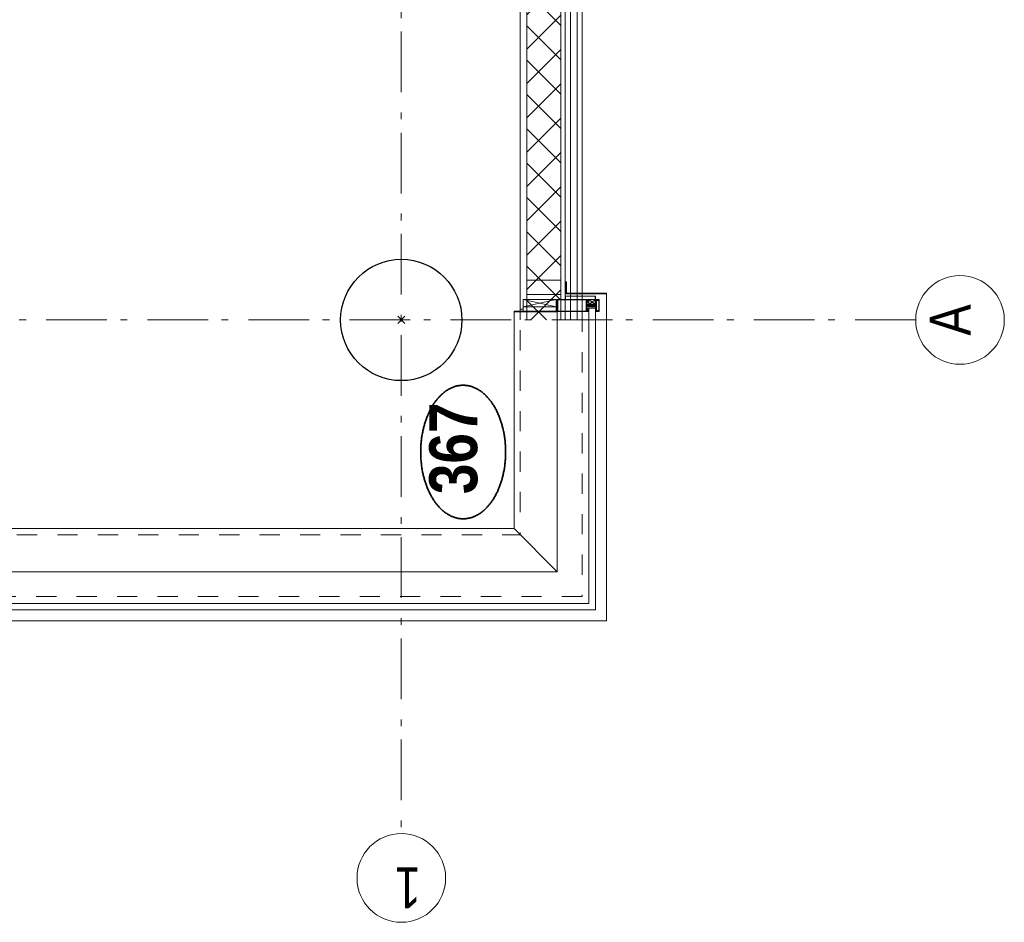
# Model space of a CAD drawing. Header units: millimetres. Extents: x -46954 to 169732, y -26853 to 94136.
# Tile 113 of 174: x 28879 to 32937, y 59685 to 63403. Entities that reach past the tile are written whole.
import ezdxf
from ezdxf.enums import TextEntityAlignment as Align

# ---------------------------------------------------------------- set-up
doc = ezdxf.new("R2010")
doc.units = ezdxf.units.MM
doc.header["$LTSCALE"] = 400
doc.header["$PDMODE"] = 3
doc.header["$PDSIZE"] = 15
doc.linetypes.add('STYLE_01', pattern=[0.416641, 0.208282, -0.208359])
doc.linetypes.add('STYLE_06', pattern=[1.041641, 0.625, -0.208282, 0.069427, -0.138931])
for name, color, linetype, lineweight in [('Detailaanduiding', 5, 'Continuous', 70), ('mat-beton (ihwg)', 5, 'Continuous', 25), ('mat-lood', 43, 'Continuous', 9), ('mat-multiplex-vert', 140, 'Continuous', 15), ('mat-naaldhout', 140, 'Continuous', 15), ('None', 7, 'Continuous', 9)]:
    doc.layers.add(name, color=color, linetype=linetype, lineweight=lineweight)
doc.styles.add('Arial Narrow', font='ARIALN.TTF', dxfattribs={"height": 222.25})
doc.styles.add('Arial Narrow (bold)', font='ARIALNB.TTF', dxfattribs={"height": 172.861111})
doc.styles.get("Standard").update_dxf_attribs({"font": 'arial.ttf'})

# ---------------------------------------------------------------- blocks, each defined once
blk = doc.blocks.new('*X385')
at = {"layer": 'None', "lineweight": 5}
for p, q in [((22.5, -118.9), (141.4, 0)), ((22.5, -260.3), (162.5, -120.3)), ((22.5, -401.8), (162.5, -261.8)), ((22.5, -543.2), (162.5, -403.2)), ((22.5, -684.6), (162.5, -544.6)), ((22.5, -826), (162.5, -686)), ((22.5, -967.4), (162.5, -827.4)), ((22.5, -1108.9), (162.5, -968.9)), ((22.5, -1250.3), (162.5, -1110.3)), ((22.5, -1391.7), (162.5, -1251.7)), ((22.5, -1533.1), (162.5, -1393.1)), ((22.5, -1674.6), (162.5, -1534.6)), ((38.5, -1800), (162.5, -1676))]:
    blk.add_line(p, q, dxfattribs=at)
at = {"layer": 'None', "lineweight": 13}
for p, q in [((141.4, 0), (162.5, -21.1)), ((22.5, -22.5), (162.5, -162.5)), ((22.5, -163.9), (162.5, -303.9)), ((22.5, -305.3), (162.5, -445.3)), ((22.5, -446.7), (162.5, -586.7)), ((22.5, -588.1), (162.5, -728.1)), ((22.5, -729.5), (162.5, -869.5)), ((22.5, -870.9), (162.5, -1010.9)), ((22.5, -1012.3), (162.5, -1152.3)), ((22.5, -1153.7), (162.5, -1293.7)), ((22.5, -1295.1), (162.5, -1435.1)), ((22.5, -1436.5), (162.5, -1576.5)), ((22.5, -1577.9), (162.5, -1717.9)), ((22.5, -1719.3), (103.2, -1800))]:
    blk.add_line(p, q, dxfattribs=at)
blk = doc.blocks.new('HoutSkeletBouw element 1800mm (2D)')
at = {"layer": 'None', "color": 140, "lineweight": 15}
for p, q in [((-5, -1800), (-5, 0)), ((22.5, -1800), (22.5, 0)), ((162.5, -1800), (162.5, 0)), ((180.5, -1800), (180.5, 0)), ((230, -1800), (230, 0)), ((250, -1800), (250, 0))]:
    blk.add_line(p, q, dxfattribs=at)
at = {"layer": 'None', "color": 140, "linetype": 'Continuous', "lineweight": 15}
for p, q in [((22.5, -1800), (22.5, 0)), ((162.5, -1800), (162.5, 0))]:
    blk.add_line(p, q, dxfattribs=at)
at = {"layer": 'None', "color": 8, "linetype": 'Continuous', "lineweight": 5}
blk.add_line((202.5, 0), (202.5, -1800), dxfattribs=at)
at = {"layer": 'None', "color": 140, "linetype": 'Continuous', "lineweight": 15}
blk.add_lwpolyline([(22.5, 30), (162.5, 30), (162.5, -30), (22.5, -30)], close=True, dxfattribs=at)
at = {"layer": 'None', "color": 140}
blk.add_blockref('*X385', (0, 0), dxfattribs=at)
blk = doc.blocks.new('Kolom O 500')
at = {"layer": 'mat-beton (ihwg)', "lineweight": 25}
blk.add_circle((0, 0), 250, dxfattribs=at)
blk = doc.blocks.new('Detail')
at = {"layer": 'Detailaanduiding', "color": 1, "linetype": 'Continuous', "lineweight": 35}
blk.add_open_spline([(-134.1, 153.9), (-70.3, 177.4), (77, 177.4), (140.9, 153.9), (204.7, 130.5), (241.5, 89.9), (278.4, 49.3), (278.4, 2.4), (278.4, -44.5), (241.5, -85.1), (204.7, -125.7), (140.9, -149.2), (77, -172.6), (-70.3, -172.6), (-134.1, -149.2), (-198, -125.7), (-234.8, -85.1), (-271.6, -44.5), (-271.6, 2.4), (-271.6, 49.3), (-234.8, 89.9), (-198, 130.5), (-134.1, 153.9)], degree=2, knots=[0, 0, 0, 0.097932, 0.195864, 0.195864, 0.280023, 0.280023, 0.347931, 0.347931, 0.415846, 0.415846, 0.5, 0.5, 0.597932, 0.695864, 0.695864, 0.780023, 0.780023, 0.847931, 0.847931, 0.915846, 0.915846, 1, 1, 1], dxfattribs=at)
at = {"layer": 'Detailaanduiding', "style": 'Arial Narrow (bold)'}
blk.add_attdef('Detail', text='', height=197.6, dxfattribs=at).set_placement((-170.2, 142.2), align=Align.TOP_LEFT)
at = {"layer": 'None', "color": 0, "flags": 1}
blk.add_attdef('Fragment', (-271.6, -528.2), '', height=197.6, dxfattribs=at)
blk = doc.blocks.new('*U1231')
at = {"layer": 'None', "color": 8, "linetype": 'Continuous', "lineweight": 5}
for p, q in [((30729.8, -35012.5), (30699.9, -35148.5)), ((30699.9, -35012.5), (30729.8, -35148.5))]:
    blk.add_line(p, q, dxfattribs=at)
blk.add_lwpolyline([(30699.9, -35012.5), (30729.8, -35012.5), (30729.8, -35148.5), (30699.9, -35148.5)], close=True, dxfattribs=at)
blk = doc.blocks.new('*U1232')
at = {"layer": 'None', "color": 8, "linetype": 'Continuous', "lineweight": 5}
for p, q in [((30729.8, -35283), (30709.8, -35310)), ((30709.8, -35283), (30729.8, -35310))]:
    blk.add_line(p, q, dxfattribs=at)
blk.add_lwpolyline([(30709.8, -35283), (30729.8, -35283), (30729.8, -35310), (30709.8, -35310)], close=True, dxfattribs=at)
blk = doc.blocks.new('*U391')
at = {"layer": 'None', "color": 8, "linetype": 'Continuous', "lineweight": 5, "flags": 128}
for points in [[(-111, 25), (-115, 25), (-115, 25), (-115, 23), (-115, 23), (-114, 21), (-114, 21), (-114, 20), (-114, 20), (-114, 20), (-115, 22), (-115, 24), (-115, 24), (-116, 25), (-116, 25), (-116, 24), (-116, 24), (-116, 22), (-115, 20), (-115, 18), (-116, 18), (-116, 18), (-116, 17), (-115, 17), (-115, 16), (-115, 16), (-116, 16), (-116, 15), (-116, 15), (-115, 15), (-115, 14), (-115, 14), (-116, 13), (-116, 13), (-116, 13), (-115, 13), (-111, 13), (-111, 15), (-111, 15), (-111, 15), (-111, 15), (-109, 15), (-109, 15), (-109, 15), (-108, 16), (-107, 17), (-107, 21), (-108, 21), (-109, 23), (-109, 23), (-109, 22), (-111, 22), (-111, 22), (-111, 22), (-111, 23)], [(-110, 21), (-109, 21), (-108, 20), (-108, 17), (-109, 17), (-110, 17), (-111, 17), (-111, 20)]]:
    blk.add_lwpolyline(points, close=True, dxfattribs=at)
blk = doc.blocks.new('*U392')
at = {"layer": 'None', "color": 8, "linetype": 'Continuous', "lineweight": 5, "flags": 128}
for points in [[(-111, -25), (-115, -25), (-115, -25), (-115, -23), (-115, -23), (-114, -21), (-114, -21), (-114, -20), (-114, -20), (-114, -20), (-115, -22), (-115, -24), (-115, -24), (-116, -25), (-116, -25), (-116, -24), (-116, -24), (-116, -22), (-115, -20), (-115, -18), (-116, -18), (-116, -18), (-116, -17), (-115, -17), (-115, -16), (-115, -16), (-116, -16), (-116, -15), (-116, -15), (-115, -15), (-115, -14), (-115, -14), (-116, -13), (-116, -13), (-116, -13), (-115, -13), (-111, -13), (-111, -15), (-111, -15), (-111, -15), (-111, -15), (-109, -15), (-109, -15), (-109, -15), (-108, -16), (-107, -17), (-107, -21), (-108, -21), (-109, -23), (-109, -23), (-109, -22), (-111, -22), (-111, -22), (-111, -22), (-111, -23)], [(-110, -21), (-109, -21), (-108, -20), (-108, -17), (-109, -17), (-110, -17), (-111, -17), (-111, -20)]]:
    blk.add_lwpolyline(points, close=True, dxfattribs=at)
blk = doc.blocks.new('*U393')
at = {"layer": 'None', "color": 8, "linetype": 'Continuous', "lineweight": 5, "flags": 128}
blk.add_lwpolyline([(-146, -23), (-146, -1), (-145, -1), (-144, 0), (-145, 2), (-146, 2), (-146, 24), (-150, 23), (-150, 23), (-150, 23), (-151, 24), (-151, 24), (-153, 23), (-154, 22), (-156, 22), (-156, 21), (-156, 21), (-155, 21), (-149, 21), (-148, 20), (-148, -20), (-149, -20), (-155, -20), (-156, -20), (-156, -21), (-156, -21), (-154, -22), (-153, -22), (-151, -23), (-151, -23), (-150, -22), (-150, -22), (-150, -22)], close=True, dxfattribs=at)
blk = doc.blocks.new('*U394')
at = {"layer": 'None', "color": 8, "linetype": 'Continuous', "lineweight": 5, "flags": 128}
for points in [[(-124, 5), (-141, 5), (-142, 5), (-142, 4), (-142, 3), (-141, 3), (-140, 3), (-140, 3), (-140, 4), (-136, 4), (-135, 3), (-133, 1), (-133, -1), (-135, -3), (-136, -4), (-140, -4), (-140, -3), (-140, -3), (-141, -3), (-142, -3), (-142, -4), (-142, -5), (-141, -5), (-124, -5), (-124, -3), (-123, -2), (-122, -2), (-121, -2), (-119, -2), (-117, -2), (-117, -2), (-117, -2), (-116, -2), (-114, -2), (-113, -2), (-112, -1), (-112, -1), (-111, 0), (-112, 1), (-112, 1), (-113, 2), (-114, 2), (-116, 2), (-117, 2), (-117, 2), (-117, 2), (-119, 2), (-121, 2), (-122, 2), (-123, 2), (-124, 3)], [(-126, -3), (-126, -4), (-129, -4), (-130, -3), (-130, -3), (-129, -3), (-129, -2), (-128, 0), (-129, 2), (-129, 3), (-130, 3), (-129, 4), (-126, 4), (-126, 3), (-126, 1), (-125, 0), (-126, -2)]]:
    blk.add_lwpolyline(points, close=True, dxfattribs=at)
blk.add_lwpolyline([(-123, -1), (-124, 0), (-123, 1), (-121, 1), (-121, 1), (-119, 1), (-117, 1), (-116, 1), (-116, 1), (-115, 1), (-115, 1), (-113, 1), (-112, 0), (-113, -1), (-115, -1), (-115, -1), (-116, -1), (-116, -1), (-117, -1), (-119, -1), (-120, -1), (-120, -1), (-121, -1), (-121, -1), (-123, -1)], dxfattribs=at)
blk = doc.blocks.new('*U395')
at = {"layer": 'None', "color": 8, "linetype": 'Continuous', "lineweight": 5, "flags": 128}
blk.add_lwpolyline([(-146, 25), (-145, 25), (-144, 26), (-144, 27), (-143, 27), (-143, 27), (-143, 27), (-143, 27), (-143, 27), (-143, 27), (-143, 25), (-144, 24), (-144, 23), (-143, 22), (-143, 22), (-143, 22), (-143, 22), (-143, 22), (-144, 21), (-144, 21), (-144, 21), (-144, 21), (-144, 21), (-143, 20), (-143, 20), (-143, 20), (-143, 20), (-143, 20), (-144, 19), (-144, 19), (-144, 19), (-144, 19), (-143, 18), (-143, 18), (-143, 18), (-143, 18), (-143, 17), (-144, 17), (-144, 17), (-144, 16), (-144, 16), (-143, 16), (-143, 16), (-143, 16), (-143, 15), (-143, 15), (-144, 15), (-144, 15), (-144, 14), (-144, 14), (-144, 14), (-143, 14), (-143, 14), (-143, 13), (-143, 13), (-143, 13), (-143, 13), (-144, 11), (-144, 5), (-144, 3), (-143, 3), (-141, 2), (-139, 2), (-139, 2), (-139, 2), (-139, 3), (-139, 3), (-138, 4), (-138, 3), (-135, 1), (-135, 0), (-135, -1), (-138, -3), (-138, -4), (-139, -3), (-139, -3), (-139, -2), (-139, -2), (-139, -2), (-141, -2), (-143, -3), (-144, -3), (-144, -5), (-144, -11), (-143, -13), (-143, -13), (-143, -13), (-143, -13), (-143, -14), (-143, -14), (-144, -14), (-144, -14), (-144, -14), (-144, -15), (-143, -15), (-143, -15), (-143, -16), (-143, -16), (-143, -16), (-144, -16), (-144, -16), (-144, -17), (-144, -17), (-143, -17), (-143, -18), (-143, -18), (-143, -18), (-143, -18), (-144, -19), (-144, -19), (-144, -19), (-144, -19), (-144, -19), (-143, -20), (-143, -20), (-143, -20), (-143, -20), (-143, -20), (-144, -21), (-144, -21), (-144, -21), (-144, -21), (-144, -21), (-143, -22), (-143, -22), (-143, -22), (-143, -22), (-143, -22), (-144, -23), (-144, -23), (-143, -25), (-143, -27), (-143, -27), (-143, -27), (-143, -27), (-143, -27), (-143, -27), (-144, -27), (-144, -26), (-146, -25), (-146, -2), (-146, -2), (-145, -1), (-144, 0), (-145, 1), (-146, 2), (-146, 2), (-146, 25)], dxfattribs=at)
blk.add_lwpolyline([(-137, -1), (-136, 0), (-137, 1), (-141, 1), (-142, 0), (-141, -1)], close=True, dxfattribs=at)
blk = doc.blocks.new('dorpel 85')
at = {"layer": 'None', "color": 8, "linetype": 'Continuous', "lineweight": 5}
blk.add_lwpolyline([(-152, 24), (-151, 24), (-150, 23), (-146, 24), (-146, 25), (-157, 25), (-158, 25), (-158, 24), (-158, -2.2), (-158, -17), (-158, -18), (-158, -24), (-158, -25), (-153, -25), (-151, -25), (-146, -25), (-146, -24), (-150, -23), (-150, -24), (-153, -24), (-157, -24), (-157, -18), (-157, -17), (-157, 23), (-157, 24)], close=True, dxfattribs=at)
at = {"layer": 'None', "color": 8, "linetype": 'Continuous', "lineweight": 5, "flags": 128}
blk.add_lwpolyline([(14, -24), (14, 24), (13, 25), (12, 25), (-111, 25), (-111, 23), (-110, 22), (-110, 22), (-110, 24), (-107, 24), (-107, 19), (-107, 19), (-107, 19), (-107, 14), (-110, 14), (-110, 15), (-110, 15), (-111, 15), (-111, 11), (-110, 11), (-110, 12), (-108, 12), (-108, 7), (-108, 5), (-109, 5), (-122, 5), (-124, 4), (-123, 3), (-122, 2), (-121, 2), (-121, 3), (-120, 2), (-119, 2), (-119, 3), (-119, 2), (-117, 2), (-117, 3), (-117, 2), (-116, 2), (-115, 3), (-115, 2), (-114, 2), (-114, 3), (-113, 2), (-112, 2), (-112, 3), (-111, 2), (-110, 2), (-110, 3), (-110, 2), (-110, 2), (-108, 1), (-107, 0), (-108, -1), (-110, -2), (-111, -2), (-111, -2), (-111, -2), (-112, -2), (-113, -2), (-113, -2), (-114, -2), (-114, -2), (-115, -2), (-116, -2), (-116, -2), (-117, -2), (-118, -2), (-118, -2), (-118, -2), (-120, -2), (-120, -2), (-120, -2), (-121, -2), (-122, -2), (-122, -2), (-124, -4), (-124, -4), (-122, -5), (-109, -5), (-108, -5), (-108, -6), (-108, -12), (-110, -12), (-110, -11), (-111, -11), (-111, -14), (-110, -15), (-110, -15), (-110, -14), (-107, -14), (-107, -18), (-107, -19), (-107, -19), (-107, -23), (-110, -23), (-110, -22), (-110, -22), (-111, -23), (-111, -25), (12, -25), (13, -25), (14, -24)], dxfattribs=at)
blk.add_lwpolyline([(12, -23), (-105, -23), (-105, 23), (12, 23), (12, 5), (12, 5), (12, -5), (12, -5)], close=True, dxfattribs=at)
at = {"layer": 'None', "color": 3}
for name in ['*U393', '*U395', '*U394', '*U391', '*U392']:
    blk.add_blockref(name, (0, 0), dxfattribs=at)
blk = doc.blocks.new('*U1257')
at = {"layer": 'mat-lood', "lineweight": 9}
blk.add_lwpolyline([(30681.9, -35000), (30690.9, -35000), (30690.9, -35012.5), (30681.9, -35012.5)], close=True, dxfattribs=at)
at = {"layer": 'mat-multiplex-vert', "lineweight": 15}
blk.add_lwpolyline([(30729.8, -35027.5), (30750.7, -35027.5), (30750.7, -35167.5), (30729.8, -35167.5)], close=True, dxfattribs=at)
at = {"layer": 'mat-naaldhout', "color": 140, "linetype": 'Continuous', "lineweight": 15}
blk.add_lwpolyline([(30810.7, -35027.5), (30810.7, -35167.5), (30750.7, -35167.5), (30750.7, -35027.5)], close=True, dxfattribs=at)
at = {"layer": 'None', "color": 8, "linetype": 'Continuous', "lineweight": 5}
for p, q in [((29608.6, -35153), (29608.6, -29134.9)), ((29786.6, -34975), (29608.6, -35153)), ((30679.9, -34975), (30619.6, -34975)), ((29608.6, -35153), (30619.6, -35153)), ((30679.8, -35153), (30619.6, -35153))]:
    blk.add_line(p, q, dxfattribs=at)
at = {"layer": 'None', "color": 43, "linetype": 'Continuous', "lineweight": 9}
blk.add_line((30619.6, -35355), (30753.1, -35355), dxfattribs=at)
blk.add_lwpolyline([(30619.6, -35355), (29786.6, -35355), (29406.6, -35355), (29406.6, -29059.7), (29786.6, -29059.7), (29786.6, -34975), (30619.6, -34975)], dxfattribs=at)
at = {"layer": 'None', "color": 8, "linetype": 'STYLE_01', "lineweight": 5, "flags": 128}
for points in [[(29506.6, -35255), (29506.6, -29135), (29761.6, -29135), (29761.6, -35000), (30679.9, -35000)], [(30679.9, -35255), (29506.6, -35255)]]:
    blk.add_lwpolyline(points, dxfattribs=at)
at = {"layer": 'None', "color": 140, "linetype": 'Continuous', "lineweight": 15}
for points in [[(29478.6, -35283), (30694.8, -35283), (30694.8, -35310), (29451.6, -35310), (29451.6, -32723), (29478.6, -32723)], [(30681.9, -35012.5), (30699.9, -35012.5), (30699.9, -35148.5), (30681.9, -35148.5)], [(30756.1, -35355), (30756.1, -35190.3), (30803.1, -35190.3), (30803.1, -35187.3), (30753.1, -35187.3), (30753.1, -35355)], [(30709.8, -35308.5), (30744.8, -35308.5), (30744.8, -35310), (30709.8, -35310)]]:
    blk.add_lwpolyline(points, close=True, dxfattribs=at)
at = {"layer": 'None', "color": 43, "linetype": 'Continuous', "lineweight": 9}
blk.add_lwpolyline([(30681.9, -35151), (30727.9, -35151), (30727.9, -35153), (30679.9, -35153), (30679.9, -34975), (30681.9, -34975)], close=True, dxfattribs=at)
at = {"layer": 'None', "lineweight": 9}
blk.add_lwpolyline([(30729.8, -35308.5), (30744.8, -35308.5), (30744.8, -35187.1), (30729.8, -35187.1)], close=True, dxfattribs=at)
at = {"layer": 'None', "color": 43, "linetype": 'Continuous', "lineweight": 5}
blk.add_point((30646.1, -34510), dxfattribs=at)
at = {"layer": 'None', "color": 7}
for name in ['*U1231', '*U1232']:
    blk.add_blockref(name, (0, 0), dxfattribs=at)
at = {"layer": 'None', "color": 7, "rotation": 90}
blk.add_blockref('dorpel 85', (30705.8, -35167), dxfattribs=at)
blk = doc.blocks.new('*U1336')
at = {"layer": 'None', "color": 43, "linetype": 'Continuous', "lineweight": 9}
blk.add_circle((28347.5, -34510), 182.6, dxfattribs=at)
at = {"layer": 'None', "color": 43, "insert": (28222.6, -34590.5), "char_height": 169.3, "width": 160.91, "attachment_point": 1, "rotation": 90, "style": 'Arial Narrow'}
blk.add_mtext('1', dxfattribs=at)
blk = doc.blocks.new('*U1337')
at = {"layer": 'None', "color": 43, "linetype": 'Continuous', "lineweight": 9}
blk.add_circle((30646.1, -36812.6), 182.6, dxfattribs=at)
at = {"layer": 'None', "color": 43, "insert": (30646.1, -36687.7), "char_height": 169.3, "width": 160.91, "attachment_point": 2, "style": 'Arial Narrow'}
blk.add_mtext('A', dxfattribs=at)

msp = doc.modelspace()

# ---------------------------------------------------------------- linework, layer by layer
at = {"layer": 'None', "color": 43, "linetype": 'STYLE_06', "lineweight": 9}
for p, q in [((30452.26676, 93770.51338), (30452.26676, 60050.61274)), ((32572.26676, 62166.57274), (326.6329, 62166.57274))]:
    msp.add_line(p, q, dxfattribs=at)

# ---------------------------------------------------------------- block references
at = {"layer": 'Detailaanduiding', "color": 7, "rotation": 90}
msp.add_blockref('Detail', (30709.6297, 61619.21666), dxfattribs=at).add_auto_attribs({'Detail': '367'})
at = {"layer": 'None', "color": 7, "rotation": 90}
for name, p in [('*U1337', (-4057.73324, 31520.51338)), ('Kolom O 500', (30452.26676, 62166.57274)), ('*U1257', (-4057.73324, 31520.51338)), ('*U1336', (-4057.73324, 31520.51338))]:
    msp.add_blockref(name, p, dxfattribs=at)
at = {"layer": 'None', "color": 7}
msp.add_blockref('HoutSkeletBouw element 1800mm (2D)', (30947.26676, 63966.57274), dxfattribs=at)

doc.saveas('drawing.dxf')
